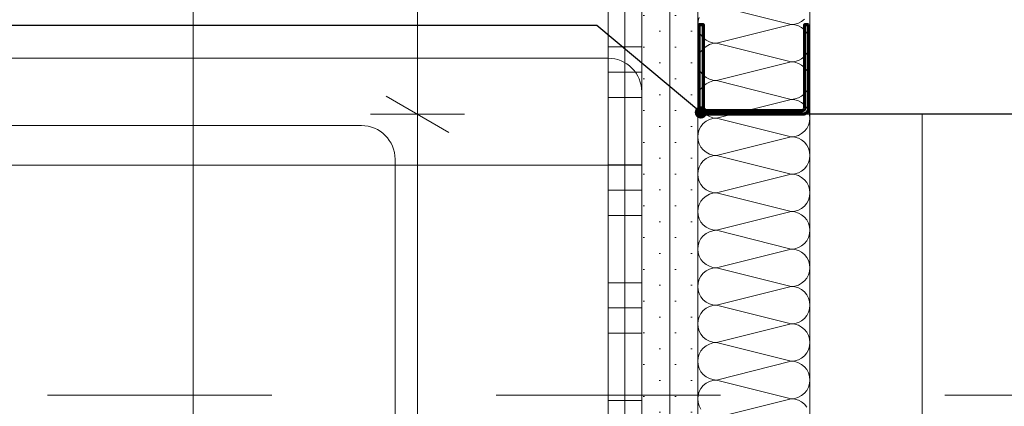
# Model space of a CAD drawing. Header units: metres. Extents: x -3.5 to 65.3, y -10.9 to 16.7.
# Tile 144 of 213: x 44.093 to 44.532, y 5.405 to 5.577. Entities that reach past the tile are written whole.
import ezdxf

# ---------------------------------------------------------------- set-up
doc = ezdxf.new("R2010")
doc.units = ezdxf.units.M
doc.header["$MEASUREMENT"] = 0
for name, pattern in [('DASHED', [0.015, 0.007, -0.008]), ('Untersicht', [0.04, 0.03, -0.01]), ('Wipeout_Contour', [1, 0, -1])]:
    doc.linetypes.add(name, pattern=pattern)
for name, color, linetype in [('102 - Bemaßung_ Beschriftung.Detail_ Ausschnitt', 7, 'Continuous'), ('608 - Struktur.Träger', 7, 'Continuous'), ('654 - Abdeckung.Wand Belag', 7, 'Continuous'), ('660 - Unterkonstruktion.Trockenbau', 7, 'Continuous'), ('Neubau_102 - Bemaßung_ Beschriftung.Detail_ Ausschnitt', 7, 'Continuous'), ('Neubau_606 - Struktur.Wand Innen Ausbau', 7, 'Continuous'), ('Neubau_650 - Abdeckung.Fußboden Aufbau', 7, 'Continuous'), ('Neubau_653 - Abdeckung.TB Verkofferung', 7, 'Continuous'), ('Neubau_702 - Einrichtung.Möbel Sanitär', 7, 'Continuous'), ('Neubau_802 - HKLSE.Sanitär', 7, 'Continuous')]:
    doc.layers.add(name, color=color, linetype=linetype)
doc.styles.add('ERSTELLTER_STIL_1', font='txt')
doc.dimstyles.new('ERSTELLTER_STIL__1', dxfattribs={"dimtxt": 0.04, "dimasz": 0.02128, "dimexe": 0.18, "dimexo": 0.0625, "dimgap": 0, "dimtad": 1, "dimtih": 1, "dimtoh": 1, "dimzin": 0, "dimdsep": 46, "dimtxsty": 'ERSTELLTER_STIL_1', "dimblk": 'ARROWHEAD_2', "dimblk1": 'ARROWHEAD_2', "dimblk2": 'ARROWHEAD_2', "dimcen": 0.09, "dimse1": 1, "dimse2": 1, "dimclrd": 7, "dimclre": 7, "dimclrt": 7, "dimazin": 0, "dimtfac": 1, "dimtdec": 4, "dimtmove": 0, "dimatfit": 3, "dimfxl": 1, "dimtolj": 1, "dimtzin": 0, "dimarcsym": 0})
doc.dimstyles.new('ERSTELLTER_STIL__3', dxfattribs={"dimtxt": 0.04, "dimasz": 0.02128, "dimexe": 0.18, "dimexo": 0.0625, "dimgap": 0, "dimtad": 1, "dimzin": 0, "dimdsep": 46, "dimtxsty": 'ERSTELLTER_STIL_1', "dimblk": 'ARROWHEAD_2', "dimblk1": 'ARROWHEAD_2', "dimblk2": 'ARROWHEAD_2', "dimcen": 0.09, "dimse1": 1, "dimse2": 1, "dimclrd": 7, "dimclre": 7, "dimclrt": 7, "dimazin": 0, "dimtfac": 1, "dimtdec": 4, "dimtmove": 0, "dimatfit": 3, "dimfxl": 1, "dimtolj": 1, "dimtzin": 0, "dimarcsym": 0})
doc.dimstyles.new('ERSTELLTER_STIL__6', dxfattribs={"dimtxt": 0.04, "dimasz": 0.02128, "dimexe": 0.18, "dimexo": 0.0625, "dimgap": 0, "dimtad": 1, "dimzin": 0, "dimdsep": 46, "dimtxsty": 'ERSTELLTER_STIL_1', "dimblk": 'ARROWHEAD_2', "dimblk1": 'ARROWHEAD_2', "dimblk2": 'ARROWHEAD_2', "dimcen": 0.09, "dimclrd": 7, "dimclre": 7, "dimclrt": 7, "dimazin": 0, "dimtfac": 1, "dimtdec": 4, "dimtmove": 0, "dimatfit": 3, "dimfxl": 1, "dimtolj": 1, "dimtzin": 0, "dimarcsym": 0})
doc.dimstyles.new('ERSTELLTER_STIL__8', dxfattribs={"dimtxt": 0.18, "dimasz": 0.010944, "dimexe": 0.18, "dimexo": 0.0625, "dimgap": 0, "dimtad": 0, "dimtih": 1, "dimtoh": 1, "dimdec": 4, "dimzin": 0, "dimdsep": 46, "dimcen": 0.09, "dimadec": 0, "dimazin": 0, "dimtfac": 1, "dimtdec": 4, "dimtmove": 0, "dimatfit": 3, "dimldrblk": 'ARROWHEAD_11', "dimfxl": 1, "dimtolj": 1, "dimtzin": 0, "dimarcsym": 0})
pattern_1 = [(45, (0, 0), (-0.0070710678, 0.0070710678), [0, -0.01])]

# ---------------------------------------------------------------- blocks, each defined once
blk = doc.blocks.new('*X86')
at = {"layer": 'Neubau_606 - Struktur.Wand Innen Ausbau', "color": 7, "linetype": 'Continuous', "lineweight": 5}
for p, q in [((44.40332, 5.58333), (44.43665, 5.575)), ((44.39515, 5.57663), (44.39499, 5.575)), ((44.39562, 5.57819), (44.39515, 5.57663)), ((44.43828, 5.57516), (44.43984, 5.57563)), ((44.43984, 5.57563), (44.44128, 5.5764)), ((44.44128, 5.5764), (44.44255, 5.57744)), ((44.39499, 5.575), (44.39515, 5.57337)), ((44.39515, 5.57337), (44.39562, 5.57181)), ((44.39562, 5.57181), (44.39639, 5.57037)), ((44.40332, 5.56667), (44.43665, 5.575)), ((44.43665, 5.575), (44.43828, 5.57516)), ((44.43828, 5.57484), (44.43665, 5.575)), ((44.43984, 5.57437), (44.43828, 5.57484)), ((44.44128, 5.5736), (44.43984, 5.57437)), ((44.44255, 5.57256), (44.44128, 5.5736)), ((44.44358, 5.5713), (44.44255, 5.57256)), ((44.44435, 5.56986), (44.44358, 5.5713)), ((44.39639, 5.57037), (44.39743, 5.56911)), ((44.39743, 5.56911), (44.39869, 5.56807)), ((44.39869, 5.56807), (44.40013, 5.5673)), ((44.40013, 5.5673), (44.4017, 5.56683)), ((44.4017, 5.56683), (44.40332, 5.56667)), ((44.44483, 5.56829), (44.44435, 5.56986)), ((44.44499, 5.56667), (44.44483, 5.56829)), ((44.39639, 5.56296), (44.39562, 5.56152)), ((44.39743, 5.56423), (44.39639, 5.56296)), ((44.39869, 5.56526), (44.39743, 5.56423)), ((44.40013, 5.56603), (44.39869, 5.56526)), ((44.4017, 5.56651), (44.40013, 5.56603)), ((44.40332, 5.56667), (44.4017, 5.56651)), ((44.40332, 5.56667), (44.43665, 5.55833)), ((44.44358, 5.56204), (44.44435, 5.56348)), ((44.44435, 5.56348), (44.44483, 5.56504)), ((44.44483, 5.56504), (44.44499, 5.56667)), ((44.39515, 5.55996), (44.39499, 5.55833)), ((44.39499, 5.55833), (44.39515, 5.55671)), ((44.39562, 5.56152), (44.39515, 5.55996)), ((44.40332, 5.55), (44.43665, 5.55833)), ((44.43665, 5.55833), (44.43828, 5.55849)), ((44.43828, 5.55817), (44.43665, 5.55833)), ((44.43828, 5.55849), (44.43984, 5.55897)), ((44.43984, 5.5577), (44.43828, 5.55817)), ((44.43984, 5.55897), (44.44128, 5.55974)), ((44.44128, 5.55974), (44.44255, 5.56077)), ((44.44255, 5.56077), (44.44358, 5.56204)), ((44.39515, 5.55671), (44.39562, 5.55514)), ((44.39562, 5.55514), (44.39639, 5.5537)), ((44.39639, 5.5537), (44.39743, 5.55244)), ((44.44128, 5.55693), (44.43984, 5.5577)), ((44.44255, 5.55589), (44.44128, 5.55693)), ((44.44358, 5.55463), (44.44255, 5.55589)), ((44.44435, 5.55319), (44.44358, 5.55463)), ((44.39743, 5.55244), (44.39869, 5.5514)), ((44.39869, 5.5514), (44.40013, 5.55063)), ((44.40013, 5.54937), (44.39869, 5.5486)), ((44.40013, 5.55063), (44.4017, 5.55016)), ((44.4017, 5.54984), (44.40013, 5.54937)), ((44.4017, 5.55016), (44.40332, 5.55)), ((44.40332, 5.55), (44.4017, 5.54984)), ((44.40332, 5.55), (44.43665, 5.54167)), ((44.44483, 5.55163), (44.44435, 5.55319)), ((44.44499, 5.55), (44.44483, 5.55163)), ((44.44483, 5.54837), (44.44499, 5.55)), ((44.39562, 5.54486), (44.39515, 5.54329)), ((44.39639, 5.5463), (44.39562, 5.54486)), ((44.39743, 5.54756), (44.39639, 5.5463)), ((44.39869, 5.5486), (44.39743, 5.54756)), ((44.44255, 5.54411), (44.44358, 5.54537)), ((44.44358, 5.54537), (44.44435, 5.54681)), ((44.44435, 5.54681), (44.44483, 5.54837)), ((44.39515, 5.54329), (44.39499, 5.54167)), ((44.39499, 5.54167), (44.39515, 5.54004)), ((44.40332, 5.53333), (44.43665, 5.54167)), ((44.43665, 5.54167), (44.43828, 5.54183)), ((44.43828, 5.54151), (44.43665, 5.54167)), ((44.43828, 5.54183), (44.43984, 5.5423)), ((44.43984, 5.54103), (44.43828, 5.54151)), ((44.43984, 5.5423), (44.44128, 5.54307)), ((44.44128, 5.54026), (44.43984, 5.54103)), ((44.44128, 5.54307), (44.44255, 5.54411)), ((44.39515, 5.54004), (44.39562, 5.53848)), ((44.39562, 5.53848), (44.39639, 5.53704)), ((44.39639, 5.53704), (44.39743, 5.53577)), ((44.44255, 5.53923), (44.44128, 5.54026)), ((44.44358, 5.53796), (44.44255, 5.53923)), ((44.44435, 5.53652), (44.44358, 5.53796)), ((44.44483, 5.53496), (44.44435, 5.53652)), ((44.39743, 5.53577), (44.39869, 5.53474)), ((44.39869, 5.53193), (44.39743, 5.53089)), ((44.39869, 5.53474), (44.40013, 5.53397)), ((44.40013, 5.5327), (44.39869, 5.53193)), ((44.40013, 5.53397), (44.4017, 5.53349)), ((44.4017, 5.53317), (44.40013, 5.5327)), ((44.4017, 5.53349), (44.40332, 5.53333)), ((44.40332, 5.53333), (44.4017, 5.53317)), ((44.40332, 5.53333), (44.43665, 5.525)), ((44.44435, 5.53014), (44.44483, 5.53171)), ((44.44499, 5.53333), (44.44483, 5.53496)), ((44.44483, 5.53171), (44.44499, 5.53333)), ((44.39562, 5.52819), (44.39515, 5.52663)), ((44.39639, 5.52963), (44.39562, 5.52819)), ((44.39743, 5.53089), (44.39639, 5.52963)), ((44.44128, 5.5264), (44.44255, 5.52744)), ((44.44255, 5.52744), (44.44358, 5.5287)), ((44.44358, 5.5287), (44.44435, 5.53014)), ((44.39515, 5.52663), (44.39499, 5.525)), ((44.39499, 5.525), (44.39515, 5.52337)), ((44.39515, 5.52337), (44.39562, 5.52181)), ((44.40332, 5.51667), (44.43665, 5.525)), ((44.43665, 5.525), (44.43828, 5.52516)), ((44.43828, 5.52484), (44.43665, 5.525)), ((44.43828, 5.52516), (44.43984, 5.52563)), ((44.43984, 5.52437), (44.43828, 5.52484)), ((44.43984, 5.52563), (44.44128, 5.5264)), ((44.44128, 5.5236), (44.43984, 5.52437)), ((44.44255, 5.52256), (44.44128, 5.5236)), ((44.39562, 5.52181), (44.39639, 5.52037)), ((44.39639, 5.52037), (44.39743, 5.51911)), ((44.39743, 5.51911), (44.39869, 5.51807)), ((44.44358, 5.5213), (44.44255, 5.52256)), ((44.44435, 5.51986), (44.44358, 5.5213)), ((44.44483, 5.51829), (44.44435, 5.51986)), ((44.39743, 5.51423), (44.39639, 5.51296)), ((44.39869, 5.51526), (44.39743, 5.51423)), ((44.39869, 5.51807), (44.40013, 5.5173)), ((44.40013, 5.51603), (44.39869, 5.51526)), ((44.40013, 5.5173), (44.4017, 5.51683)), ((44.4017, 5.51651), (44.40013, 5.51603)), ((44.4017, 5.51683), (44.40332, 5.51667)), ((44.40332, 5.51667), (44.4017, 5.51651)), ((44.40332, 5.51667), (44.43665, 5.50833)), ((44.44435, 5.51348), (44.44483, 5.51504)), ((44.44499, 5.51667), (44.44483, 5.51829)), ((44.44483, 5.51504), (44.44499, 5.51667)), ((44.39515, 5.50996), (44.39499, 5.50833)), ((44.39562, 5.51152), (44.39515, 5.50996)), ((44.39639, 5.51296), (44.39562, 5.51152)), ((44.43984, 5.50897), (44.44128, 5.50974)), ((44.44128, 5.50974), (44.44255, 5.51077)), ((44.44255, 5.51077), (44.44358, 5.51204)), ((44.44358, 5.51204), (44.44435, 5.51348)), ((44.39499, 5.50833), (44.39515, 5.50671)), ((44.39515, 5.50671), (44.39562, 5.50514)), ((44.40332, 5.5), (44.43665, 5.50833)), ((44.43665, 5.50833), (44.43828, 5.50849)), ((44.43828, 5.50817), (44.43665, 5.50833)), ((44.43828, 5.50849), (44.43984, 5.50897)), ((44.43984, 5.5077), (44.43828, 5.50817)), ((44.44128, 5.50693), (44.43984, 5.5077)), ((44.44255, 5.50589), (44.44128, 5.50693)), ((44.44358, 5.50463), (44.44255, 5.50589)), ((44.39562, 5.50514), (44.39639, 5.5037)), ((44.39639, 5.5037), (44.39743, 5.50244)), ((44.39743, 5.50244), (44.39869, 5.5014)), ((44.39869, 5.5014), (44.40013, 5.50063)), ((44.44435, 5.50319), (44.44358, 5.50463)), ((44.44483, 5.50163), (44.44435, 5.50319)), ((44.44499, 5.5), (44.44483, 5.50163)), ((44.39743, 5.49756), (44.39639, 5.4963)), ((44.39869, 5.4986), (44.39743, 5.49756)), ((44.40013, 5.49937), (44.39869, 5.4986)), ((44.40013, 5.50063), (44.4017, 5.50016)), ((44.4017, 5.49984), (44.40013, 5.49937)), ((44.4017, 5.50016), (44.40332, 5.5)), ((44.40332, 5.5), (44.4017, 5.49984)), ((44.40332, 5.5), (44.43665, 5.49167)), ((44.44358, 5.49537), (44.44435, 5.49681)), ((44.44435, 5.49681), (44.44483, 5.49837)), ((44.44483, 5.49837), (44.44499, 5.5)), ((44.39515, 5.49329), (44.39499, 5.49167)), ((44.39562, 5.49486), (44.39515, 5.49329)), ((44.39639, 5.4963), (44.39562, 5.49486)), ((44.43828, 5.49183), (44.43984, 5.4923)), ((44.43984, 5.4923), (44.44128, 5.49307)), ((44.44128, 5.49307), (44.44255, 5.49411)), ((44.44255, 5.49411), (44.44358, 5.49537)), ((44.39499, 5.49167), (44.39515, 5.49004)), ((44.39515, 5.49004), (44.39562, 5.48848)), ((44.39562, 5.48848), (44.39639, 5.48704)), ((44.40332, 5.48333), (44.43665, 5.49167)), ((44.43665, 5.49167), (44.43828, 5.49183)), ((44.43828, 5.49151), (44.43665, 5.49167)), ((44.43984, 5.49103), (44.43828, 5.49151)), ((44.44128, 5.49026), (44.43984, 5.49103)), ((44.44255, 5.48923), (44.44128, 5.49026)), ((44.44358, 5.48796), (44.44255, 5.48923)), ((44.44435, 5.48652), (44.44358, 5.48796)), ((44.39639, 5.48704), (44.39743, 5.48577)), ((44.39743, 5.48577), (44.39869, 5.48474)), ((44.39869, 5.48474), (44.40013, 5.48397)), ((44.40013, 5.48397), (44.4017, 5.48349)), ((44.4017, 5.48349), (44.40332, 5.48333)), ((44.40332, 5.48333), (44.4017, 5.48317)), ((44.40332, 5.48333), (44.43665, 5.475)), ((44.44483, 5.48496), (44.44435, 5.48652)), ((44.44499, 5.48333), (44.44483, 5.48496)), ((44.44483, 5.48171), (44.44499, 5.48333)), ((44.39639, 5.47963), (44.39562, 5.47819)), ((44.39743, 5.48089), (44.39639, 5.47963)), ((44.39869, 5.48193), (44.39743, 5.48089)), ((44.40013, 5.4827), (44.39869, 5.48193)), ((44.4017, 5.48317), (44.40013, 5.4827)), ((44.44358, 5.4787), (44.44435, 5.48014)), ((44.44435, 5.48014), (44.44483, 5.48171)), ((44.39515, 5.47663), (44.39499, 5.475)), ((44.39499, 5.475), (44.39515, 5.47337)), ((44.39562, 5.47819), (44.39515, 5.47663)), ((44.40332, 5.46667), (44.43665, 5.475)), ((44.43665, 5.475), (44.43828, 5.47516)), ((44.43828, 5.47484), (44.43665, 5.475)), ((44.43828, 5.47516), (44.43984, 5.47563)), ((44.43984, 5.47437), (44.43828, 5.47484)), ((44.43984, 5.47563), (44.44128, 5.4764)), ((44.44128, 5.4764), (44.44255, 5.47744)), ((44.44255, 5.47744), (44.44358, 5.4787)), ((44.39515, 5.47337), (44.39562, 5.47181)), ((44.39562, 5.47181), (44.39639, 5.47037)), ((44.39639, 5.47037), (44.39743, 5.46911)), ((44.44128, 5.4736), (44.43984, 5.47437)), ((44.44255, 5.47256), (44.44128, 5.4736)), ((44.44358, 5.4713), (44.44255, 5.47256)), ((44.44435, 5.46986), (44.44358, 5.4713)), ((44.39743, 5.46911), (44.39869, 5.46807)), ((44.39869, 5.46807), (44.40013, 5.4673)), ((44.40013, 5.46603), (44.39869, 5.46526)), ((44.40013, 5.4673), (44.4017, 5.46683)), ((44.4017, 5.46651), (44.40013, 5.46603)), ((44.4017, 5.46683), (44.40332, 5.46667)), ((44.40332, 5.46667), (44.4017, 5.46651)), ((44.40332, 5.46667), (44.43665, 5.45833)), ((44.44483, 5.46829), (44.44435, 5.46986)), ((44.44499, 5.46667), (44.44483, 5.46829)), ((44.44483, 5.46504), (44.44499, 5.46667)), ((44.39562, 5.46152), (44.39515, 5.45996)), ((44.39639, 5.46296), (44.39562, 5.46152)), ((44.39743, 5.46423), (44.39639, 5.46296)), ((44.39869, 5.46526), (44.39743, 5.46423)), ((44.44255, 5.46077), (44.44358, 5.46204)), ((44.44358, 5.46204), (44.44435, 5.46348)), ((44.44435, 5.46348), (44.44483, 5.46504)), ((44.39515, 5.45996), (44.39499, 5.45833)), ((44.39499, 5.45833), (44.39515, 5.45671)), ((44.40332, 5.45), (44.43665, 5.45833)), ((44.43665, 5.45833), (44.43828, 5.45849)), ((44.43828, 5.45817), (44.43665, 5.45833)), ((44.43828, 5.45849), (44.43984, 5.45897)), ((44.43984, 5.4577), (44.43828, 5.45817)), ((44.43984, 5.45897), (44.44128, 5.45974)), ((44.44128, 5.45693), (44.43984, 5.4577)), ((44.44128, 5.45974), (44.44255, 5.46077)), ((44.39515, 5.45671), (44.39562, 5.45514)), ((44.39562, 5.45514), (44.39639, 5.4537)), ((44.39639, 5.4537), (44.39743, 5.45244)), ((44.44255, 5.45589), (44.44128, 5.45693)), ((44.44358, 5.45463), (44.44255, 5.45589)), ((44.44435, 5.45319), (44.44358, 5.45463)), ((44.44483, 5.45163), (44.44435, 5.45319)), ((44.39743, 5.45244), (44.39869, 5.4514)), ((44.39869, 5.4486), (44.39743, 5.44756)), ((44.39869, 5.4514), (44.40013, 5.45063)), ((44.40013, 5.44937), (44.39869, 5.4486)), ((44.40013, 5.45063), (44.4017, 5.45016)), ((44.4017, 5.44984), (44.40013, 5.44937)), ((44.4017, 5.45016), (44.40332, 5.45)), ((44.40332, 5.45), (44.4017, 5.44984)), ((44.40332, 5.45), (44.43665, 5.44167)), ((44.44435, 5.44681), (44.44483, 5.44837)), ((44.44499, 5.45), (44.44483, 5.45163)), ((44.44483, 5.44837), (44.44499, 5.45)), ((44.39562, 5.44486), (44.39515, 5.44329)), ((44.39639, 5.4463), (44.39562, 5.44486)), ((44.39743, 5.44756), (44.39639, 5.4463)), ((44.44128, 5.44307), (44.44255, 5.44411)), ((44.44255, 5.44411), (44.44358, 5.44537)), ((44.44358, 5.44537), (44.44435, 5.44681)), ((44.39515, 5.44329), (44.39499, 5.44167)), ((44.39499, 5.44167), (44.39515, 5.44004)), ((44.39515, 5.44004), (44.39562, 5.43848)), ((44.40332, 5.43333), (44.43665, 5.44167)), ((44.43665, 5.44167), (44.43828, 5.44183)), ((44.43828, 5.44151), (44.43665, 5.44167)), ((44.43828, 5.44183), (44.43984, 5.4423)), ((44.43984, 5.44103), (44.43828, 5.44151)), ((44.43984, 5.4423), (44.44128, 5.44307)), ((44.44128, 5.44026), (44.43984, 5.44103)), ((44.44255, 5.43923), (44.44128, 5.44026)), ((44.39562, 5.43848), (44.39639, 5.43704)), ((44.39639, 5.43704), (44.39743, 5.43577)), ((44.39743, 5.43577), (44.39869, 5.43474)), ((44.44358, 5.43796), (44.44255, 5.43923)), ((44.44435, 5.43652), (44.44358, 5.43796)), ((44.44483, 5.43496), (44.44435, 5.43652)), ((44.39743, 5.43089), (44.39639, 5.42963)), ((44.39869, 5.43193), (44.39743, 5.43089)), ((44.39869, 5.43474), (44.40013, 5.43397)), ((44.40013, 5.4327), (44.39869, 5.43193)), ((44.40013, 5.43397), (44.4017, 5.43349)), ((44.4017, 5.43317), (44.40013, 5.4327)), ((44.4017, 5.43349), (44.40332, 5.43333)), ((44.40332, 5.43333), (44.4017, 5.43317)), ((44.40332, 5.43333), (44.43665, 5.425)), ((44.44435, 5.43014), (44.44483, 5.43171)), ((44.44499, 5.43333), (44.44483, 5.43496)), ((44.44483, 5.43171), (44.44499, 5.43333)), ((44.39515, 5.42663), (44.39499, 5.425)), ((44.39562, 5.42819), (44.39515, 5.42663)), ((44.39639, 5.42963), (44.39562, 5.42819)), ((44.43984, 5.42563), (44.44128, 5.4264)), ((44.44128, 5.4264), (44.44255, 5.42744)), ((44.44255, 5.42744), (44.44358, 5.4287)), ((44.44358, 5.4287), (44.44435, 5.43014)), ((44.39499, 5.425), (44.39515, 5.42337)), ((44.39515, 5.42337), (44.39562, 5.42181)), ((44.40332, 5.41667), (44.43665, 5.425)), ((44.43665, 5.425), (44.43828, 5.42516)), ((44.43828, 5.42484), (44.43665, 5.425)), ((44.43828, 5.42516), (44.43984, 5.42563)), ((44.43984, 5.42437), (44.43828, 5.42484)), ((44.44128, 5.4236), (44.43984, 5.42437)), ((44.44255, 5.42256), (44.44128, 5.4236)), ((44.44358, 5.4213), (44.44255, 5.42256)), ((44.39562, 5.42181), (44.39639, 5.42037)), ((44.39639, 5.42037), (44.39743, 5.41911)), ((44.39743, 5.41911), (44.39869, 5.41807)), ((44.39869, 5.41807), (44.40013, 5.4173)), ((44.44435, 5.41986), (44.44358, 5.4213)), ((44.44483, 5.41829), (44.44435, 5.41986)), ((44.44499, 5.41667), (44.44483, 5.41829)), ((44.39743, 5.41423), (44.39639, 5.41296)), ((44.39869, 5.41526), (44.39743, 5.41423)), ((44.40013, 5.41603), (44.39869, 5.41526)), ((44.40013, 5.4173), (44.4017, 5.41683)), ((44.4017, 5.41651), (44.40013, 5.41603)), ((44.4017, 5.41683), (44.40332, 5.41667)), ((44.40332, 5.41667), (44.4017, 5.41651)), ((44.40332, 5.41667), (44.43665, 5.40833)), ((44.44358, 5.41204), (44.44435, 5.41348)), ((44.44435, 5.41348), (44.44483, 5.41504)), ((44.44483, 5.41504), (44.44499, 5.41667)), ((44.39515, 5.40996), (44.39499, 5.40833)), ((44.39562, 5.41152), (44.39515, 5.40996)), ((44.39639, 5.41296), (44.39562, 5.41152)), ((44.43828, 5.40849), (44.43984, 5.40897)), ((44.43984, 5.40897), (44.44128, 5.40974)), ((44.44128, 5.40974), (44.44255, 5.41077)), ((44.44255, 5.41077), (44.44358, 5.41204)), ((44.39499, 5.40833), (44.39515, 5.40671)), ((44.39515, 5.40671), (44.39562, 5.40514)), ((44.39562, 5.40514), (44.39639, 5.4037)), ((44.40332, 5.4), (44.43665, 5.40833)), ((44.43665, 5.40833), (44.43828, 5.40849)), ((44.43828, 5.40817), (44.43665, 5.40833)), ((44.43984, 5.4077), (44.43828, 5.40817)), ((44.44128, 5.40693), (44.43984, 5.4077)), ((44.44255, 5.40589), (44.44128, 5.40693)), ((44.44358, 5.40463), (44.44255, 5.40589))]:
    blk.add_line(p, q, dxfattribs=at)
blk = doc.blocks.new('*X151')
at = {"layer": '654 - Abdeckung.Wand Belag', "color": 7, "linetype": 'Continuous', "lineweight": 5}
for p, q in [((44.3625, 5.6175), (44.3625, 5.565)), ((44.35499, 5.565), (44.3625, 5.565)), ((44.3625, 5.565), (44.36999, 5.565)), ((44.3625, 5.565), (44.3625, 5.5125)), ((44.35499, 5.55375), (44.3625, 5.55375)), ((44.3625, 5.55375), (44.36999, 5.55375)), ((44.35499, 5.5425), (44.3625, 5.5425)), ((44.3625, 5.5425), (44.36999, 5.5425)), ((44.35499, 5.5125), (44.3625, 5.5125)), ((44.3625, 5.5125), (44.36999, 5.5125)), ((44.3625, 5.5125), (44.3625, 5.46)), ((44.35499, 5.50125), (44.3625, 5.50125)), ((44.3625, 5.50125), (44.36999, 5.50125)), ((44.35499, 5.49), (44.3625, 5.49)), ((44.3625, 5.49), (44.36999, 5.49)), ((44.35499, 5.46), (44.3625, 5.46)), ((44.3625, 5.46), (44.36999, 5.46)), ((44.3625, 5.46), (44.3625, 5.4075)), ((44.35499, 5.44875), (44.3625, 5.44875)), ((44.3625, 5.44875), (44.36999, 5.44875)), ((44.35499, 5.4375), (44.3625, 5.4375)), ((44.3625, 5.4375), (44.36999, 5.4375)), ((44.35499, 5.4075), (44.3625, 5.4075)), ((44.3625, 5.4075), (44.36999, 5.4075)), ((44.3625, 5.4075), (44.3625, 5.355))]:
    blk.add_line(p, q, dxfattribs=at)
blk = doc.blocks.new('*D183')
at = {"layer": '102 - Bemaßung_ Beschriftung.Detail_ Ausschnitt', "color": 7, "linetype": 'Continuous', "lineweight": 5}
for p, q in [((42.22499, 6.33898), (42.22499, 6.38098)), ((44.36999, 6.33898), (44.36999, 6.38098)), ((42.23307, 6.37398), (42.21691, 6.34598)), ((44.37807, 6.37398), (44.36191, 6.34598)), ((42.22499, 6.35998), (44.36999, 6.35998))]:
    blk.add_line(p, q, dxfattribs=at)
at = {"layer": '102 - Bemaßung_ Beschriftung.Detail_ Ausschnitt', "color": 7, "lineweight": 5, "insert": (43.23426, 6.36022), "char_height": 0.04, "attachment_point": 7, "style": 'ERSTELLTER_STIL_1'}
blk.add_mtext('\\A1;{\\pql;\\fArial|b0|i0|c0|p38;2,14\\fArial|b0|i0|c0|p38;\\A1{\\H.66x;\\S5^  ;}}', dxfattribs=at)
blk = doc.blocks.new('ARROWHEAD_2')
at = {"color": 0, "linetype": 'Continuous', "lineweight": 0}
for p, q in [((-0.378, -0.655), (0.378, 0.655)), ((0, 0), (-1, 0))]:
    blk.add_line(p, q, dxfattribs=at)
blk = doc.blocks.new('*D312')
at = {"layer": '102 - Bemaßung_ Beschriftung.Detail_ Ausschnitt', "color": 7, "linetype": 'Continuous', "lineweight": 5}
for p, q in [((44.25599, 5.54308), (44.28399, 5.52692)), ((44.29099, 5.535), (44.24899, 5.535)), ((44.26999, 5.035), (44.26999, 5.535)), ((44.25599, 5.04308), (44.28399, 5.02692)), ((44.29099, 5.035), (44.24899, 5.035))]:
    blk.add_line(p, q, dxfattribs=at)
at = {"color": 254, "linetype": 'Wipeout_Contour', "lineweight": 0, "ltscale": 178.237078}
blk.add_wipeout([(44.26949, 5.24715), (44.26949, 5.32285), (44.21449, 5.32285), (44.21449, 5.24715)], dxfattribs=at).dxf.layer = '102 - Bemaßung_ Beschriftung.Detail_ Ausschnitt'
at = {"layer": '102 - Bemaßung_ Beschriftung.Detail_ Ausschnitt', "color": 7, "lineweight": 5, "insert": (44.26199, 5.25465), "char_height": 0.04, "attachment_point": 7, "rotation": 90, "style": 'ERSTELLTER_STIL_1'}
blk.add_mtext('\\A1;{\\pql;\\fArial|b0|i0|c0|p38;50}', dxfattribs=at)
blk = doc.blocks.new('*D313')
at = {"layer": '102 - Bemaßung_ Beschriftung.Detail_ Ausschnitt', "color": 7, "linetype": 'Continuous', "lineweight": 5}
for p, q in [((44.26999, 5.76), (44.26999, 5.77369)), ((44.28399, 5.75192), (44.25599, 5.76808)), ((44.29099, 5.76), (44.24899, 5.76)), ((44.26999, 5.535), (44.26999, 5.76)), ((44.25599, 5.54308), (44.28399, 5.52692)), ((44.29099, 5.535), (44.24899, 5.535))]:
    blk.add_line(p, q, dxfattribs=at)
at = {"layer": '102 - Bemaßung_ Beschriftung.Detail_ Ausschnitt', "color": 7, "lineweight": 5, "insert": (44.26242, 5.60713), "char_height": 0.04, "attachment_point": 7, "rotation": 90, "style": 'ERSTELLTER_STIL_1'}
blk.add_mtext('\\A1;{\\pql;\\fArial|b0|i0|c0|p38;22\\fArial|b0|i0|c0|p38;\\A1{\\H.66x;\\S5^  ;}}', dxfattribs=at)
blk = doc.blocks.new('*D316')
at = {"layer": '102 - Bemaßung_ Beschriftung.Detail_ Ausschnitt', "color": 7, "linetype": 'Continuous', "lineweight": 5}
for p, q in [((44.06999, 5.76), (44.06999, 5.77369)), ((44.08399, 5.75192), (44.05599, 5.76808)), ((44.09099, 5.76), (44.04899, 5.76)), ((44.06999, 5.285), (44.06999, 5.76)), ((44.05599, 5.29308), (44.08399, 5.27692)), ((44.09099, 5.285), (44.04899, 5.285))]:
    blk.add_line(p, q, dxfattribs=at)
at = {"layer": '102 - Bemaßung_ Beschriftung.Detail_ Ausschnitt', "color": 7, "lineweight": 5, "insert": (44.06242, 5.48213), "char_height": 0.04, "attachment_point": 7, "rotation": 90, "style": 'ERSTELLTER_STIL_1'}
blk.add_mtext('\\A1;{\\pql;\\fArial|b0|i0|c0|p38;47\\fArial|b0|i0|c0|p38;\\A1{\\H.66x;\\S5^  ;}}', dxfattribs=at)
blk = doc.blocks.new('*D349')
at = {"layer": '102 - Bemaßung_ Beschriftung.Detail_ Ausschnitt', "color": 7, "linetype": 'Continuous', "lineweight": 5}
for p, q in [((44.16999, 5.76), (44.16999, 5.77369)), ((44.18399, 5.75192), (44.15599, 5.76808)), ((44.19099, 5.76), (44.14899, 5.76)), ((44.16999, 4.06), (44.16999, 5.76)), ((44.15599, 4.06808), (44.18399, 4.05192))]:
    blk.add_line(p, q, dxfattribs=at)
at = {"layer": '102 - Bemaßung_ Beschriftung.Detail_ Ausschnitt', "color": 7, "lineweight": 5, "insert": (44.16199, 4.85679), "char_height": 0.04, "attachment_point": 7, "rotation": 90, "style": 'ERSTELLTER_STIL_1'}
blk.add_mtext('\\A1;{\\pql;\\fArial|b0|i0|c0|p38;1,70}', dxfattribs=at)
blk = doc.blocks.new('*D381')
at = {"layer": '102 - Bemaßung_ Beschriftung.Detail_ Ausschnitt', "color": 7, "linetype": 'Continuous', "lineweight": 5}
for p, q in [((43.81399, 4.44975), (43.81399, 4.49175)), ((44.36999, 4.44975), (44.36999, 4.49175)), ((43.82207, 4.48475), (43.80591, 4.45675)), ((44.36191, 4.45675), (44.37807, 4.48475)), ((43.81399, 4.47075), (44.36999, 4.47075)), ((44.36999, 4.47075), (44.38368, 4.47075))]:
    blk.add_line(p, q, dxfattribs=at)
at = {"layer": '102 - Bemaßung_ Beschriftung.Detail_ Ausschnitt', "color": 7, "lineweight": 5, "insert": (44.05162, 4.47809), "char_height": 0.04, "attachment_point": 7, "style": 'ERSTELLTER_STIL_1'}
blk.add_mtext('\\A1;{\\pql;\\fArial|b0|i0|c0|p38;55\\fArial|b0|i0|c0|p38;\\A1{\\H.66x;\\S6^  ;}}', dxfattribs=at)
blk = doc.blocks.new('*D455')
at = {"layer": '102 - Bemaßung_ Beschriftung.Detail_ Ausschnitt', "color": 7, "linetype": 'Continuous', "lineweight": 5}
for p, q in [((43.47896, 5.76), (43.47896, 5.77369)), ((43.49296, 5.75192), (43.46496, 5.76808)), ((43.49996, 5.76), (43.45796, 5.76)), ((43.47896, 4.06), (43.47896, 5.76)), ((43.46496, 4.06808), (43.49296, 4.05192)), ((44.36999, 4.06), (43.45796, 4.06))]:
    blk.add_line(p, q, dxfattribs=at)
at = {"color": 254, "linetype": 'Wipeout_Contour', "lineweight": 0, "ltscale": 174.921125}
blk.add_wipeout([(43.47846, 4.84929), (43.47846, 4.97071), (43.42346, 4.97071), (43.42346, 4.84929)], dxfattribs=at).dxf.layer = '102 - Bemaßung_ Beschriftung.Detail_ Ausschnitt'
at = {"layer": '102 - Bemaßung_ Beschriftung.Detail_ Ausschnitt', "color": 7, "lineweight": 5, "insert": (43.47096, 4.85679), "char_height": 0.04, "attachment_point": 7, "rotation": 90, "style": 'ERSTELLTER_STIL_1'}
blk.add_mtext('\\A1;{\\pql;\\fArial|b0|i0|c0|p38;1,70}', dxfattribs=at)
blk = doc.blocks.new('ARROWHEAD_11')
at = {"color": 0, "linetype": 'Continuous', "lineweight": 0}
blk.add_line((0, 0), (-1, 0), dxfattribs=at)
at = {"color": 0, "linetype": 'Continuous', "lineweight": 0, "const_width": 0.25, "flags": 128}
blk.add_lwpolyline([(-0.125, 0, 1), (0.125, 0, 1)], format="xyb", close=True, dxfattribs=at)

msp = doc.modelspace()

# ---------------------------------------------------------------- hatches: boundary and pattern name
at = {"layer": 'Neubau_606 - Struktur.Wand Innen Ausbau', "linetype": 'Continuous', "lineweight": 0, "true_color": 0x000000}
h = msp.add_hatch(dxfattribs=at)
h.set_pattern_fill('Gips_0001', color=18, style=0, pattern_type=2)
h.set_pattern_definition(pattern_1)
h.paths.add_polyline_path([(44.38249, 5.76), (44.36999, 5.76), (44.36999, 5.17998), (44.38249, 5.17998)])
h = msp.add_hatch(dxfattribs=at)
h.set_pattern_fill('Gips_0001', color=18, style=0, pattern_type=2)
h.set_pattern_definition(pattern_1)
h.paths.add_polyline_path([(44.38249, 5.76), (44.38249, 5.17998), (44.39499, 5.17998), (44.39499, 5.76)])
at = {"layer": 'Neubau_650 - Abdeckung.Fußboden Aufbau', "linetype": 'Continuous', "lineweight": 13, "true_color": 0xafafaf}
h = msp.add_hatch(dxfattribs=at)
h.set_pattern_fill('Raster_60x60_Fuge_2mm_0001', color=253, style=0, pattern_type=2)
h.set_pattern_definition([(0, (42.61, 4.91), (0, 0.602), []), (90, (42.61, 4.91), (-0.602, 0), [])])
h.paths.add_polyline_path([(44.36999, 5.76), (42.22499, 5.76), (42.22499, 3.935), (43.54499, 3.935), (43.54499, 4.06), (44.36999, 4.06)])

# ---------------------------------------------------------------- linework, layer by layer
at = {"layer": '608 - Struktur.Träger', "color": 7, "linetype": 'Untersicht', "lineweight": 13}
msp.add_line((14.50508, 5.40998), (61.87999, 5.40998), dxfattribs=at)
at = {"layer": '654 - Abdeckung.Wand Belag', "color": 7, "linetype": 'Continuous', "lineweight": 5, "flags": 128}
for points in [[(44.36999, 4.06), (44.36999, 5.76)], [(44.35499, 5.745), (44.35499, 4.075)]]:
    msp.add_lwpolyline(points, dxfattribs=at)
at = {"layer": 'Neubau_606 - Struktur.Wand Innen Ausbau', "color": 1, "linetype": 'Continuous', "lineweight": 5}
for p, q in [((44.38249, 5.76), (44.38249, 5.17998)), ((44.39499, 5.76), (44.39499, 5.17998))]:
    msp.add_line(p, q, dxfattribs=at)
at = {"layer": 'Neubau_606 - Struktur.Wand Innen Ausbau', "color": 1, "linetype": 'Continuous', "lineweight": 5, "flags": 128}
for points in [[(44.36999, 5.76), (44.36999, 5.17998)], [(44.44499, 5.17998), (44.44499, 5.76)]]:
    msp.add_lwpolyline(points, dxfattribs=at)
at = {"layer": 'Neubau_650 - Abdeckung.Fußboden Aufbau', "color": 1, "linetype": 'Continuous', "lineweight": 13, "flags": 128}
msp.add_lwpolyline([(44.36999, 5.76), (44.36999, 4.06), (43.54499, 4.06), (43.54499, 3.935), (43.20999, 3.935)], dxfattribs=at)
at = {"layer": 'Neubau_653 - Abdeckung.TB Verkofferung', "color": 1, "linetype": 'Untersicht', "lineweight": 9}
msp.add_line((44.36999, 5.05048), (44.36999, 5.75998), dxfattribs=at)
at = {"layer": 'Neubau_702 - Einrichtung.Möbel Sanitär', "color": 1, "linetype": 'Continuous', "lineweight": 9}
for p, q in [((44.24499, 5.53), (43.96999, 5.53)), ((44.25999, 5.055), (44.25999, 5.515))]:
    msp.add_line(p, q, dxfattribs=at)
at = {"layer": 'Neubau_702 - Einrichtung.Möbel Sanitär', "color": 1, "linetype": 'Continuous', "lineweight": 9, "flags": 128}
msp.add_lwpolyline([(44.36999, 5.025), (44.36999, 5.545, 0.414214), (44.35499, 5.56), (43.93999, 5.56, 0.414214), (43.92499, 5.545), (43.92499, 5.025, 0.414214), (43.93999, 5.01), (44.35499, 5.01, 0.414214)], format="xyb", close=True, dxfattribs=at)
at = {"layer": 'Neubau_702 - Einrichtung.Möbel Sanitär', "color": 1, "linetype": 'Continuous', "lineweight": 9}
msp.add_arc((44.24499, 5.515), 0.015, 0, 90, dxfattribs=at)
at = {"layer": 'Neubau_802 - HKLSE.Sanitär', "color": 1, "linetype": 'Continuous', "lineweight": 9}
for p, q in [((44.49499, 5.535), (44.39499, 5.535)), ((44.39499, 5.535), (44.39499, 5.035)), ((44.49499, 5.535), (44.49499, 5.035))]:
    msp.add_line(p, q, dxfattribs=at)
at = {"layer": 'Neubau_802 - HKLSE.Sanitär', "color": 1, "linetype": 'DASHED', "lineweight": 9, "flags": 128}
for points in [[(44.39499, 5.535), (44.39499, 5.035)], [(44.49499, 5.535), (44.39499, 5.535)], [(44.49499, 5.035), (44.49499, 5.535)]]:
    msp.add_lwpolyline(points, dxfattribs=at)

# ---------------------------------------------------------------- block references
at = {"layer": '654 - Abdeckung.Wand Belag', "color": 7, "lineweight": 5}
msp.add_blockref('*X151', (0, 0), dxfattribs=at)
at = {"layer": 'Neubau_606 - Struktur.Wand Innen Ausbau', "color": 1, "lineweight": 13}
msp.add_blockref('*X86', (0, 0), dxfattribs=at)

# ---------------------------------------------------------------- dimensions: what is measured, and where the dimension line sits
at = {"layer": '102 - Bemaßung_ Beschriftung.Detail_ Ausschnitt', "color": 7, "linetype": 'Continuous', "lineweight": 5}
dim = msp.add_linear_dim(base=(44.369988, 6.359982), p1=(42.224989, 4.8475), p2=(44.369988, 5.76), dimstyle='ERSTELLTER_STIL__1', dxfattribs=at)
dim.commit()
dim.dimension.update_dxf_attribs({"geometry": '*D183', "text_midpoint": (43.340237, 6.387982), "dimtype": 160})

# ---------------------------------------------------------------- next in the draw order: dimensions: what is measured, and where the dimension line sits
dim = msp.add_linear_dim(base=(44.26999, 5.535), p1=(44.49499, 5.035), p2=(44.49499, 5.535), angle=90, dimstyle='ERSTELLTER_STIL__3', dxfattribs=at)
dim.commit()
dim.dimension.update_dxf_attribs({"geometry": '*D312', "text_midpoint": (44.24199, 5.28514), "dimtype": 160, "text_rotation": 90})

# ---------------------------------------------------------------- next in the draw order: linework, layer by layer
at = {"layer": '660 - Unterkonstruktion.Trockenbau', "color": 7, "linetype": 'Continuous', "lineweight": 70, "flags": 128}
msp.add_lwpolyline([(44.44439, 5.575), (44.44439, 5.53775, -0.414214), (44.44164, 5.535), (44.39834, 5.535, -0.414214), (44.39559, 5.53775), (44.39559, 5.575), (44.39734, 5.575), (44.39734, 5.53775, 0.414214), (44.39834, 5.53675), (44.44164, 5.53675, 0.414214), (44.44264, 5.53775), (44.44264, 5.575)], format="xyb", close=True, dxfattribs=at)
at = {"layer": '660 - Unterkonstruktion.Trockenbau', "color": 7, "linetype": 'Continuous', "lineweight": 25}
msp.add_lwpolyline([(44.68499, 5.535), (44.39499, 5.535)], dxfattribs=at)

# ---------------------------------------------------------------- next in the draw order: dimensions: what is measured, and where the dimension line sits
at = {"layer": '102 - Bemaßung_ Beschriftung.Detail_ Ausschnitt', "color": 7, "linetype": 'Continuous', "lineweight": 5}
for base, p1, p2, picture, middle in [((44.2699881, 5.7600001), (44.4949881, 5.535), (44.3699881, 5.7600001), '*D313', (44.2419881, 5.6916466)), ((44.0699881, 5.7600001), (44.3699881, 5.285), (44.3699881, 5.7600001), '*D316', (44.0419881, 5.5666466)), ((44.16999, 5.76), (44.36999, 4.06), (44.36999, 5.76), '*D349', (44.14199, 4.90874))]:
    dim = msp.add_linear_dim(base=base, p1=p1, p2=p2, angle=90, dimstyle='ERSTELLTER_STIL__3', dxfattribs=at)
    dim.commit()
    dim.dimension.update_dxf_attribs({"geometry": picture, "text_midpoint": middle, "dimtype": 160, "text_rotation": 90})
dim = msp.add_linear_dim(base=(44.36999, 4.47075), p1=(43.81399, 4.91), p2=(44.36999, 5.76), dimstyle='ERSTELLTER_STIL__1', dxfattribs=at)
dim.commit()
dim.dimension.update_dxf_attribs({"geometry": '*D381', "text_midpoint": (44.13613, 4.49875), "dimtype": 160})

# ---------------------------------------------------------------- next in the draw order: dimensions: what is measured, and where the dimension line sits
dim = msp.add_linear_dim(base=(43.47896, 5.76), p1=(44.36999, 4.06), p2=(43.72999, 5.76), angle=90, dimstyle='ERSTELLTER_STIL__6', dxfattribs=at)
dim.commit()
dim.dimension.update_dxf_attribs({"geometry": '*D455', "text_midpoint": (43.45096, 4.90874), "dimtype": 160, "text_rotation": 90})

# ---------------------------------------------------------------- next in the draw order: leaders
at = {"layer": 'Neubau_102 - Bemaßung_ Beschriftung.Detail_ Ausschnitt', "color": 1, "linetype": 'Continuous', "lineweight": 13, "annotation_type": 0, "has_hookline": 1, "hookline_direction": 1, "text_width": 0.18278}
msp.add_leader([(44.39636, 5.53586), (44.34999, 5.57457), (44.01828, 5.57457)], dimstyle='ERSTELLTER_STIL__8', dxfattribs=at)

doc.saveas('drawing.dxf')
